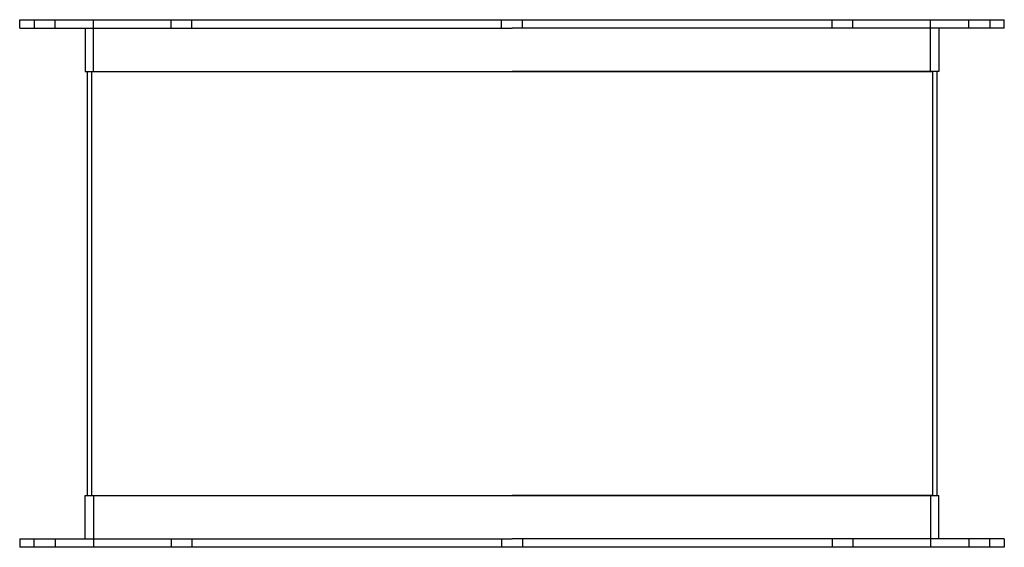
# Model space of a CAD drawing. Header units: millimetres. Extents: x -237 to 237, y 0 to 254.
import ezdxf

# ---------------------------------------------------------------- set-up
doc = ezdxf.new("R2010")
doc.units = ezdxf.units.MM
doc.layers.add('HIDDEN', color=7, linetype='Continuous')
doc.layers.add('THICK', color=7, linetype='Continuous')

msp = doc.modelspace()

# ---------------------------------------------------------------- linework, layer by layer
at = {"layer": 'HIDDEN'}
for p, q in [((-230, 254), (-230, 250)), ((-220, 250), (-220, 254)), ((-201.5, 229), (-201.5, 254)), ((-164.1, 250), (-164.1, 254)), ((-164.1, 250), (-164.1, 254)), ((-154.1, 250), (-154.1, 254)), ((-154.1, 250), (-154.1, 254)), ((-5, 250), (-5, 254)), ((-5, 250), (-5, 254)), ((5, 250), (5, 254)), ((5, 250), (5, 254)), ((154.1, 250), (154.1, 254)), ((154.1, 250), (154.1, 254)), ((164.1, 250), (164.1, 254)), ((164.1, 250), (164.1, 254)), ((201.5, 229), (201.5, 254)), ((220, 250), (220, 254)), ((230, 254), (230, 250)), ((-202.5, 229), (0, 229)), ((-202.5, 229), (-202.5, 25)), ((0, 229), (202.5, 229)), ((202.5, 229), (202.5, 25)), ((-202.5, 25), (0, 25)), ((-201.5, 25), (-201.5, 0)), ((202.5, 25), (0, 25)), ((201.5, 25), (201.5, 0)), ((-230, 0), (-230, 4)), ((-220, 4), (-220, 0)), ((-164.1, 4), (-164.1, 0)), ((-164.1, 4), (-164.1, 0)), ((-154.1, 4), (-154.1, 0)), ((-154.1, 4), (-154.1, 0)), ((-5, 4), (-5, 0)), ((-5, 4), (-5, 0)), ((5, 4), (5, 0)), ((5, 4), (5, 0)), ((154.1, 4), (154.1, 0)), ((154.1, 4), (154.1, 0)), ((164.1, 4), (164.1, 0)), ((164.1, 4), (164.1, 0)), ((220, 4), (220, 0)), ((230, 0), (230, 4))]:
    msp.add_line(p, q, dxfattribs=at)
at = {"layer": 'THICK'}
for p, q in [((-237, 254), (0, 254)), ((-237, 250), (-237, 254)), ((0, 254), (237, 254)), ((237, 250), (237, 254)), ((-237, 250), (0, 250)), ((-205.5, 250), (-205.5, 229)), ((237, 250), (0, 250)), ((205.5, 250), (205.5, 229)), ((-205.5, 229), (0, 229)), ((-204.5, 229), (-204.5, 25)), ((205.5, 229), (0, 229)), ((204.5, 229), (204.5, 25)), ((-205.5, 25), (0, 25)), ((-205.5, 4), (-205.5, 25)), ((0, 25), (205.5, 25)), ((205.5, 4), (205.5, 25)), ((-237, 4), (0, 4)), ((-237, 4), (-237, 0)), ((0, 0), (-237, 0)), ((237, 4), (0, 4)), ((237, 0), (0, 0)), ((237, 4), (237, 0))]:
    msp.add_line(p, q, dxfattribs=at)

doc.saveas('drawing.dxf')
